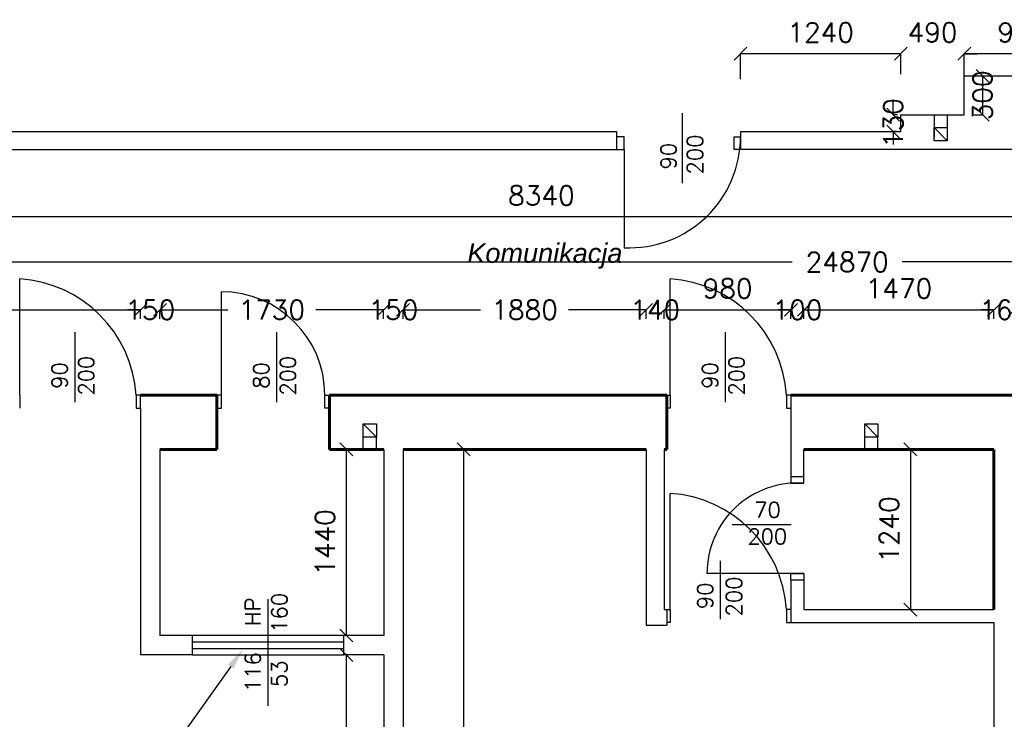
# Model space of a CAD drawing. Header units: millimetres. Extents: x -29041 to 64500, y 110629 to 283923.
# Tile 31 of 49: x 4438 to 12053, y 185844 to 191258. Entities that reach past the tile are written whole.
import ezdxf
from ezdxf import colors
from ezdxf.entities.mleader import LeaderData, LeaderLine
from ezdxf.math import Vec2, Vec3

# ---------------------------------------------------------------- set-up
doc = ezdxf.new("R2010")
doc.units = ezdxf.units.MM
for name, color, linetype in [('beton', 7, 'Continuous'), ('cienka', 1, 'Continuous'), ('sciany', 7, 'Continuous')]:
    doc.layers.add(name, color=color, linetype=linetype)
doc.layers.add('ISTN_PRZEKROJOWA', color=7, linetype='Continuous', lineweight=60)
doc.layers.add('opisy_pomieszczen', color=1, linetype='Continuous', lineweight=20)
doc.styles.add('ARIAL', font='ARIALN.TTF')
doc.styles.add('SLAWEK', font='simplex.shx', dxfattribs={"width": 0.7, "height": 1})
doc.styles.get("Standard").update_dxf_attribs({"font": 'arial.ttf'})
doc.styles.add('TXT 50', font='simplex.shx', dxfattribs={"height": 150})
doc.styles.add('txt150', font='arial.ttf', dxfattribs={"height": 150})
doc.dimstyles.new('wymiary1do50', dxfattribs={"dimtxt": 150, "dimasz": 100, "dimexe": 0.18, "dimexo": 0.066, "dimgap": 90, "dimtad": 1, "dimdec": 0, "dimzin": 0, "dimdsep": 46, "dimtxsty": 'txt150', "dimblk": 'OBLIQUE', "dimcen": 0.09, "dimclrd": 1, "dimclre": 1, "dimadec": 0, "dimazin": 0, "dimtfac": 1, "dimtdec": 0, "dimtix": 1, "dimtofl": 0, "dimtmove": 2, "dimatfit": 3, "dimfxl": 1, "dimtfillclr": 256, "dimtolj": 1, "dimtzin": 0, "dimarcsym": 0})

# ---------------------------------------------------------------- blocks, each defined once
blk = doc.blocks.new('_Oblique')
at = {"layer": 'sciany', "color": 0, "lineweight": -2}
blk.add_line((-0.5, -0.5), (0.5, 0.5), dxfattribs=at)
blk = doc.blocks.new('*D471')
at = {"layer": 'beton', "color": 1, "lineweight": -2}
for p, q in [((11742.7, 190822.4), (11742.7, 190994.7)), ((12642.7, 190994.5), (11742.7, 190994.5)), ((12642.7, 190822.4), (12642.7, 190994.7))]:
    blk.add_line(p, q, dxfattribs=at)
at = {"layer": 'Defpoints', "color": 0}
for p in [(11742.7, 190994.5), (11742.7, 190822.3), (12642.7, 190822.3)]:
    blk.add_point(p, dxfattribs=at)
at = {"layer": 'beton', "color": 1, "lineweight": -2, "xscale": 100, "yscale": 100, "zscale": 100, "rotation": 180}
blk.add_blockref('_Oblique', (11742.7, 190994.5), dxfattribs=at)
at = {"layer": 'beton', "color": 1, "lineweight": -2, "xscale": 100, "yscale": 100, "zscale": 100}
blk.add_blockref('_Oblique', (12642.7, 190994.5), dxfattribs=at)
at = {"layer": 'beton', "color": 0, "insert": (12192.7, 191159.5), "char_height": 150, "attachment_point": 5, "style": 'TXT 50'}
blk.add_mtext('\\A1;900', dxfattribs=at)
blk = doc.blocks.new('*D472')
at = {"layer": 'beton', "color": 1, "lineweight": -2}
for p, q in [((11252.7, 190994.5), (11152.7, 190994.5)), ((11252.7, 190837), (11252.7, 190994.7)), ((11742.7, 190822.4), (11742.7, 190994.7)), ((11742.7, 190994.5), (11842.7, 190994.5))]:
    blk.add_line(p, q, dxfattribs=at)
at = {"layer": 'Defpoints', "color": 0}
for p in [(11252.7, 190994.5), (11252.7, 190836.9), (11742.7, 190822.3)]:
    blk.add_point(p, dxfattribs=at)
at = {"layer": 'beton', "color": 1, "lineweight": -2, "xscale": 100, "yscale": 100, "zscale": 100}
blk.add_blockref('_Oblique', (11252.7, 190994.5), dxfattribs=at)
at = {"layer": 'beton', "color": 1, "lineweight": -2, "xscale": 100, "yscale": 100, "zscale": 100, "rotation": 180}
blk.add_blockref('_Oblique', (11742.7, 190994.5), dxfattribs=at)
at = {"layer": 'beton', "color": 0, "insert": (11497.7, 191159.5), "char_height": 150, "attachment_point": 5, "style": 'TXT 50'}
blk.add_mtext('\\A1;490', dxfattribs=at)
blk = doc.blocks.new('*D473')
at = {"layer": 'beton', "color": 1, "lineweight": -2}
for p, q in [((10012.7, 190797.8), (10012.7, 190994.7)), ((11252.7, 190994.5), (10012.7, 190994.5)), ((11252.7, 190837), (11252.7, 190994.7))]:
    blk.add_line(p, q, dxfattribs=at)
at = {"layer": 'Defpoints', "color": 0}
for p in [(10012.7, 190994.5), (11252.7, 190836.9), (10012.7, 190797.7)]:
    blk.add_point(p, dxfattribs=at)
at = {"layer": 'beton', "color": 1, "lineweight": -2, "xscale": 100, "yscale": 100, "zscale": 100, "rotation": 180}
blk.add_blockref('_Oblique', (10012.7, 190994.5), dxfattribs=at)
at = {"layer": 'beton', "color": 1, "lineweight": -2, "xscale": 100, "yscale": 100, "zscale": 100}
blk.add_blockref('_Oblique', (11252.7, 190994.5), dxfattribs=at)
at = {"layer": 'beton', "color": 0, "insert": (10632.7, 191159.5), "char_height": 150, "attachment_point": 5, "style": 'TXT 50'}
blk.add_mtext('\\A1;1240', dxfattribs=at)
blk = doc.blocks.new('*D474')
at = {"layer": 'beton', "color": 1, "lineweight": -2}
for p, q in [((11818.7, 190822.3), (11884.7, 190822.3)), ((11884.5, 190822.3), (11884.5, 190522.3)), ((11818.7, 190522.3), (11884.7, 190522.3))]:
    blk.add_line(p, q, dxfattribs=at)
at = {"layer": 'Defpoints', "color": 0}
for p in [(11818.6, 190822.3), (11818.6, 190522.3), (11884.5, 190522.3)]:
    blk.add_point(p, dxfattribs=at)
at = {"layer": 'beton', "color": 1, "lineweight": -2, "xscale": 100, "yscale": 100, "zscale": 100}
for p, rotation in [((11884.5, 190822.3), 90), ((11884.5, 190522.3), 270)]:
    blk.add_blockref('_Oblique', p, dxfattribs=dict(at, rotation=rotation))
at = {"layer": 'beton', "color": 0, "insert": (11884.5, 190672.3), "char_height": 150, "attachment_point": 5, "rotation": 90, "style": 'TXT 50'}
blk.add_mtext('\\A1;300', dxfattribs=at)
blk = doc.blocks.new('*D475')
at = {"layer": 'beton', "color": 1, "lineweight": -2}
for p, q in [((11193.3, 190522.3), (11193.3, 190622.3)), ((11225.9, 190522.3), (11193.1, 190522.3)), ((11218.2, 190392.3), (11193.1, 190392.3)), ((11193.3, 190392.3), (11193.3, 190292.3))]:
    blk.add_line(p, q, dxfattribs=at)
at = {"layer": 'Defpoints', "color": 0}
for p in [(11226, 190522.3), (11193.3, 190392.3), (11218.3, 190392.3)]:
    blk.add_point(p, dxfattribs=at)
at = {"layer": 'beton', "color": 1, "lineweight": -2, "xscale": 100, "yscale": 100, "zscale": 100}
for p, rotation in [((11193.3, 190522.3), 270), ((11193.3, 190392.3), 90)]:
    blk.add_blockref('_Oblique', p, dxfattribs=dict(at, rotation=rotation))
at = {"layer": 'beton', "color": 0, "insert": (11193.3, 190457.3), "char_height": 150, "attachment_point": 5, "rotation": 90, "style": 'TXT 50'}
blk.add_mtext('\\A1;130', dxfattribs=at)
blk = doc.blocks.new('*D306')
at = {"layer": 'beton', "color": 1, "lineweight": -2}
for p, q in [((6963.9, 187932.3), (6964, 187932.3)), ((6963.9, 187932.3), (6963.9, 186492.3)), ((6963.9, 186492.3), (6964, 186492.3))]:
    blk.add_line(p, q, dxfattribs=at)
at = {"layer": 'Defpoints', "color": 0}
for p in [(6963.9, 187932.3), (6963.9, 186492.3), (6963.9, 186492.3)]:
    blk.add_point(p, dxfattribs=at)
at = {"layer": 'beton', "color": 1, "lineweight": -2, "xscale": 100, "yscale": 100, "zscale": 100}
for p, rotation in [((6963.9, 187932.3), 90), ((6963.9, 186492.3), 270)]:
    blk.add_blockref('_Oblique', p, dxfattribs=dict(at, rotation=rotation))
at = {"layer": 'beton', "color": 0, "insert": (6798.9, 187212.3), "char_height": 150, "attachment_point": 5, "rotation": 90, "style": 'TXT 50'}
blk.add_mtext('\\A1;1440', dxfattribs=at)
blk = doc.blocks.new('*D307')
at = {"layer": 'beton', "color": 1, "lineweight": -2}
for p, q in [((6963.9, 186342.3), (6964, 186342.3)), ((6963.9, 186342.3), (6963.9, 182702.3)), ((6963.9, 182702.3), (6964, 182702.3))]:
    blk.add_line(p, q, dxfattribs=at)
at = {"layer": 'Defpoints', "color": 0}
for p in [(6963.9, 186342.3), (6963.9, 182702.3), (6963.9, 182702.3)]:
    blk.add_point(p, dxfattribs=at)
at = {"layer": 'beton', "color": 1, "lineweight": -2, "xscale": 100, "yscale": 100, "zscale": 100}
for p, rotation in [((6963.9, 186342.3), 90), ((6963.9, 182702.3), 270)]:
    blk.add_blockref('_Oblique', p, dxfattribs=dict(at, rotation=rotation))
at = {"layer": 'beton', "color": 0, "insert": (6798.9, 184522.3), "char_height": 150, "attachment_point": 5, "rotation": 90, "style": 'TXT 50'}
blk.add_mtext('\\A1;3640', dxfattribs=at)
blk = doc.blocks.new('*D308')
at = {"layer": 'beton', "color": 1, "lineweight": -2}
for p, q in [((8005, 187932.3), (7871.4, 187932.3)), ((7871.5, 182702.3), (7871.5, 187932.3)), ((8005, 182702.3), (7871.4, 182702.3))]:
    blk.add_line(p, q, dxfattribs=at)
at = {"layer": 'Defpoints', "color": 0}
for p in [(7871.5, 187932.3), (8005, 187932.3), (8005, 182702.3)]:
    blk.add_point(p, dxfattribs=at)
at = {"layer": 'beton', "color": 1, "lineweight": -2, "xscale": 100, "yscale": 100, "zscale": 100}
for p, rotation in [((7871.5, 187932.3), 90), ((7871.5, 182702.3), 270)]:
    blk.add_blockref('_Oblique', p, dxfattribs=dict(at, rotation=rotation))
at = {"layer": 'beton', "color": 0, "insert": (7706.5, 185317.3), "char_height": 150, "attachment_point": 5, "rotation": 90, "style": 'TXT 50'}
blk.add_mtext('\\A1;5230', dxfattribs=at)
blk = doc.blocks.new('*D309')
at = {"layer": 'beton', "color": 1, "lineweight": -2}
for p, q in [((11326.9, 187932.3), (11326.9, 186692.3)), ((11327, 187932.3), (11327.1, 187932.3)), ((11237.8, 186692.3), (11327.1, 186692.3))]:
    blk.add_line(p, q, dxfattribs=at)
at = {"layer": 'Defpoints', "color": 0}
for p in [(11326.9, 187932.3), (11237.7, 186692.3), (11326.9, 186692.3)]:
    blk.add_point(p, dxfattribs=at)
at = {"layer": 'beton', "color": 1, "lineweight": -2, "xscale": 100, "yscale": 100, "zscale": 100}
for p, rotation in [((11326.9, 187932.3), 90), ((11326.9, 186692.3), 270)]:
    blk.add_blockref('_Oblique', p, dxfattribs=dict(at, rotation=rotation))
at = {"layer": 'beton', "color": 0, "insert": (11161.9, 187312.3), "char_height": 150, "attachment_point": 5, "rotation": 90, "style": 'TXT 50'}
blk.add_mtext('\\A1;1240', dxfattribs=at)
blk = doc.blocks.new('*D318')
at = {"layer": 'beton', "color": 1, "lineweight": -2}
for p, q in [((-1597.3, 189217.4), (-1597.3, 189383)), ((-1597.3, 189382.8), (10412, 189382.8)), ((23272.7, 189382.8), (11263.4, 189382.8)), ((23272.7, 188942.9), (23272.7, 189383))]:
    blk.add_line(p, q, dxfattribs=at)
at = {"layer": 'Defpoints', "color": 0}
for p in [(23272.7, 189382.8), (-1597.3, 189217.3), (23272.7, 188942.8)]:
    blk.add_point(p, dxfattribs=at)
at = {"layer": 'beton', "color": 1, "lineweight": -2, "xscale": 100, "yscale": 100, "zscale": 100, "rotation": 180}
blk.add_blockref('_Oblique', (-1597.3, 189382.8), dxfattribs=at)
at = {"layer": 'beton', "color": 1, "lineweight": -2, "xscale": 100, "yscale": 100, "zscale": 100}
blk.add_blockref('_Oblique', (23272.7, 189382.8), dxfattribs=at)
at = {"layer": 'beton', "color": 0, "insert": (10837.7, 189382.8), "char_height": 150, "attachment_point": 5, "style": 'TXT 50'}
blk.add_mtext('\\A1;24870', dxfattribs=at)
blk = doc.blocks.new('*D321')
at = {"layer": 'beton', "color": 1, "lineweight": -2}
for p, q in [((4302.7, 189792.1), (4302.7, 189732)), ((12642.7, 189792.1), (12642.7, 189732)), ((12642.7, 189732.2), (4302.7, 189732.2))]:
    blk.add_line(p, q, dxfattribs=at)
at = {"layer": 'Defpoints', "color": 0}
for p in [(4302.7, 189792.2), (12642.7, 189792.2), (4302.7, 189732.2)]:
    blk.add_point(p, dxfattribs=at)
at = {"layer": 'beton', "color": 1, "lineweight": -2, "xscale": 100, "yscale": 100, "zscale": 100, "rotation": 180}
blk.add_blockref('_Oblique', (4302.7, 189732.2), dxfattribs=at)
at = {"layer": 'beton', "color": 1, "lineweight": -2, "xscale": 100, "yscale": 100, "zscale": 100}
blk.add_blockref('_Oblique', (12642.7, 189732.2), dxfattribs=at)
at = {"layer": 'beton', "color": 0, "insert": (8472.7, 189897.2), "char_height": 150, "attachment_point": 5, "style": 'TXT 50'}
blk.add_mtext('\\A1;8340', dxfattribs=at)
blk = doc.blocks.new('*D328')
at = {"layer": 'beton', "color": 1, "lineweight": -2}
for p, q in [((-1597.3, 188942.9), (-1597.3, 189013)), ((-1597.3, 189012.8), (5372.7, 189012.8)), ((5372.7, 188942.9), (5372.7, 189013))]:
    blk.add_line(p, q, dxfattribs=at)
at = {"layer": 'Defpoints', "color": 0}
for p in [(5372.7, 189012.8), (-1597.3, 188942.8), (5372.7, 188942.8)]:
    blk.add_point(p, dxfattribs=at)
at = {"layer": 'beton', "color": 1, "lineweight": -2, "xscale": 100, "yscale": 100, "zscale": 100, "rotation": 180}
blk.add_blockref('_Oblique', (-1597.3, 189012.8), dxfattribs=at)
at = {"layer": 'beton', "color": 1, "lineweight": -2, "xscale": 100, "yscale": 100, "zscale": 100}
blk.add_blockref('_Oblique', (5372.7, 189012.8), dxfattribs=at)
at = {"layer": 'beton', "color": 0, "insert": (1887.7, 189177.8), "char_height": 150, "attachment_point": 5, "style": 'TXT 50'}
blk.add_mtext('\\A1;6970', dxfattribs=at)
blk = doc.blocks.new('*D329')
at = {"layer": 'beton', "color": 1, "lineweight": -2}
for p, q in [((5372.7, 189012.8), (5272.7, 189012.8)), ((5372.7, 188942.9), (5372.7, 189013)), ((5522.7, 188942.9), (5522.7, 189013)), ((5522.7, 189012.8), (5622.7, 189012.8))]:
    blk.add_line(p, q, dxfattribs=at)
at = {"layer": 'Defpoints', "color": 0}
for p in [(5372.7, 189012.8), (5372.7, 188942.8), (5522.7, 188942.8)]:
    blk.add_point(p, dxfattribs=at)
at = {"layer": 'beton', "color": 1, "lineweight": -2, "xscale": 100, "yscale": 100, "zscale": 100}
blk.add_blockref('_Oblique', (5372.7, 189012.8), dxfattribs=at)
at = {"layer": 'beton', "color": 1, "lineweight": -2, "xscale": 100, "yscale": 100, "zscale": 100, "rotation": 180}
blk.add_blockref('_Oblique', (5522.7, 189012.8), dxfattribs=at)
at = {"layer": 'beton', "color": 0, "insert": (5447.7, 189012.8), "char_height": 150, "attachment_point": 5, "style": 'TXT 50'}
blk.add_mtext('\\A1;150', dxfattribs=at)
blk = doc.blocks.new('*D330')
at = {"layer": 'beton', "color": 1, "lineweight": -2}
for p, q in [((5522.7, 188942.9), (5522.7, 189013)), ((5522.7, 189012.8), (6047.7, 189012.8)), ((7252.7, 189012.8), (6727.7, 189012.8)), ((7252.7, 188942.9), (7252.7, 189013))]:
    blk.add_line(p, q, dxfattribs=at)
at = {"layer": 'Defpoints', "color": 0}
for p in [(7252.7, 189012.8), (5522.7, 188942.8), (7252.7, 188942.8)]:
    blk.add_point(p, dxfattribs=at)
at = {"layer": 'beton', "color": 1, "lineweight": -2, "xscale": 100, "yscale": 100, "zscale": 100, "rotation": 180}
blk.add_blockref('_Oblique', (5522.7, 189012.8), dxfattribs=at)
at = {"layer": 'beton', "color": 1, "lineweight": -2, "xscale": 100, "yscale": 100, "zscale": 100}
blk.add_blockref('_Oblique', (7252.7, 189012.8), dxfattribs=at)
at = {"layer": 'beton', "color": 0, "insert": (6387.7, 189012.8), "char_height": 150, "attachment_point": 5, "style": 'TXT 50'}
blk.add_mtext('\\A1;1730', dxfattribs=at)
blk = doc.blocks.new('*D331')
at = {"layer": 'beton', "color": 1, "lineweight": -2}
for p, q in [((7252.7, 189012.8), (7152.7, 189012.8)), ((7252.7, 188942.9), (7252.7, 189013)), ((7402.7, 188942.9), (7402.7, 189013)), ((7402.7, 189012.8), (7502.7, 189012.8))]:
    blk.add_line(p, q, dxfattribs=at)
at = {"layer": 'Defpoints', "color": 0}
for p in [(7402.7, 189012.8), (7252.7, 188942.8), (7402.7, 188942.8)]:
    blk.add_point(p, dxfattribs=at)
at = {"layer": 'beton', "color": 1, "lineweight": -2, "xscale": 100, "yscale": 100, "zscale": 100}
blk.add_blockref('_Oblique', (7252.7, 189012.8), dxfattribs=at)
at = {"layer": 'beton', "color": 1, "lineweight": -2, "xscale": 100, "yscale": 100, "zscale": 100, "rotation": 180}
blk.add_blockref('_Oblique', (7402.7, 189012.8), dxfattribs=at)
at = {"layer": 'beton', "color": 0, "insert": (7327.7, 189012.8), "char_height": 150, "attachment_point": 5, "style": 'TXT 50'}
blk.add_mtext('\\A1;150', dxfattribs=at)
blk = doc.blocks.new('*D332')
at = {"layer": 'beton', "color": 1, "lineweight": -2}
for p, q in [((7402.7, 188942.9), (7402.7, 189013)), ((7402.7, 189012.8), (8002.7, 189012.8)), ((9282.7, 189012.8), (8682.7, 189012.8)), ((9282.7, 188942.9), (9282.7, 189013))]:
    blk.add_line(p, q, dxfattribs=at)
at = {"layer": 'Defpoints', "color": 0}
for p in [(9282.7, 189012.8), (7402.7, 188942.8), (9282.7, 188942.8)]:
    blk.add_point(p, dxfattribs=at)
at = {"layer": 'beton', "color": 1, "lineweight": -2, "xscale": 100, "yscale": 100, "zscale": 100, "rotation": 180}
blk.add_blockref('_Oblique', (7402.7, 189012.8), dxfattribs=at)
at = {"layer": 'beton', "color": 1, "lineweight": -2, "xscale": 100, "yscale": 100, "zscale": 100}
blk.add_blockref('_Oblique', (9282.7, 189012.8), dxfattribs=at)
at = {"layer": 'beton', "color": 0, "insert": (8342.7, 189012.8), "char_height": 150, "attachment_point": 5, "style": 'TXT 50'}
blk.add_mtext('\\A1;1880', dxfattribs=at)
blk = doc.blocks.new('*D333')
at = {"layer": 'beton', "color": 1, "lineweight": -2}
for p, q in [((9282.7, 189012.8), (9182.7, 189012.8)), ((9282.7, 188942.9), (9282.7, 189013)), ((9422.7, 188942.9), (9422.7, 189013)), ((9422.7, 189012.8), (9522.7, 189012.8))]:
    blk.add_line(p, q, dxfattribs=at)
at = {"layer": 'Defpoints', "color": 0}
for p in [(9422.7, 189012.8), (9282.7, 188942.8), (9422.7, 188942.8)]:
    blk.add_point(p, dxfattribs=at)
at = {"layer": 'beton', "color": 1, "lineweight": -2, "xscale": 100, "yscale": 100, "zscale": 100}
blk.add_blockref('_Oblique', (9282.7, 189012.8), dxfattribs=at)
at = {"layer": 'beton', "color": 1, "lineweight": -2, "xscale": 100, "yscale": 100, "zscale": 100, "rotation": 180}
blk.add_blockref('_Oblique', (9422.7, 189012.8), dxfattribs=at)
at = {"layer": 'beton', "color": 0, "insert": (9352.7, 189012.8), "char_height": 150, "attachment_point": 5, "style": 'TXT 50'}
blk.add_mtext('\\A1;140', dxfattribs=at)
blk = doc.blocks.new('*D334')
at = {"layer": 'beton', "color": 1, "lineweight": -2}
for p, q in [((9422.7, 188942.9), (9422.7, 189013)), ((9422.7, 189012.8), (10402.7, 189012.8)), ((10402.7, 188942.9), (10402.7, 189013))]:
    blk.add_line(p, q, dxfattribs=at)
at = {"layer": 'Defpoints', "color": 0}
for p in [(10402.7, 189012.8), (9422.7, 188942.8), (10402.7, 188942.8)]:
    blk.add_point(p, dxfattribs=at)
at = {"layer": 'beton', "color": 1, "lineweight": -2, "xscale": 100, "yscale": 100, "zscale": 100, "rotation": 180}
blk.add_blockref('_Oblique', (9422.7, 189012.8), dxfattribs=at)
at = {"layer": 'beton', "color": 1, "lineweight": -2, "xscale": 100, "yscale": 100, "zscale": 100}
blk.add_blockref('_Oblique', (10402.7, 189012.8), dxfattribs=at)
at = {"layer": 'beton', "color": 0, "insert": (9912.7, 189177.8), "char_height": 150, "attachment_point": 5, "style": 'TXT 50'}
blk.add_mtext('\\A1;980', dxfattribs=at)
blk = doc.blocks.new('*D335')
at = {"layer": 'beton', "color": 1, "lineweight": -2}
for p, q in [((10402.7, 189012.8), (10302.7, 189012.8)), ((10402.7, 188942.9), (10402.7, 189013)), ((10502.7, 188942.9), (10502.7, 189013)), ((10502.7, 189012.8), (10602.7, 189012.8))]:
    blk.add_line(p, q, dxfattribs=at)
at = {"layer": 'Defpoints', "color": 0}
for p in [(10502.7, 189012.8), (10402.7, 188942.8), (10502.7, 188942.8)]:
    blk.add_point(p, dxfattribs=at)
at = {"layer": 'beton', "color": 1, "lineweight": -2, "xscale": 100, "yscale": 100, "zscale": 100}
blk.add_blockref('_Oblique', (10402.7, 189012.8), dxfattribs=at)
at = {"layer": 'beton', "color": 1, "lineweight": -2, "xscale": 100, "yscale": 100, "zscale": 100, "rotation": 180}
blk.add_blockref('_Oblique', (10502.7, 189012.8), dxfattribs=at)
at = {"layer": 'beton', "color": 0, "insert": (10452.7, 189012.8), "char_height": 150, "attachment_point": 5, "style": 'TXT 50'}
blk.add_mtext('\\A1;100', dxfattribs=at)
blk = doc.blocks.new('*D336')
at = {"layer": 'beton', "color": 1, "lineweight": -2}
for p, q in [((10502.7, 188942.9), (10502.7, 189013)), ((10502.7, 189012.8), (11972.7, 189012.8)), ((11972.7, 188942.9), (11972.7, 189013))]:
    blk.add_line(p, q, dxfattribs=at)
at = {"layer": 'Defpoints', "color": 0}
for p in [(11972.7, 189012.8), (10502.7, 188942.8), (11972.7, 188942.8)]:
    blk.add_point(p, dxfattribs=at)
at = {"layer": 'beton', "color": 1, "lineweight": -2, "xscale": 100, "yscale": 100, "zscale": 100, "rotation": 180}
blk.add_blockref('_Oblique', (10502.7, 189012.8), dxfattribs=at)
at = {"layer": 'beton', "color": 1, "lineweight": -2, "xscale": 100, "yscale": 100, "zscale": 100}
blk.add_blockref('_Oblique', (11972.7, 189012.8), dxfattribs=at)
at = {"layer": 'beton', "color": 0, "insert": (11237.7, 189177.8), "char_height": 150, "attachment_point": 5, "style": 'TXT 50'}
blk.add_mtext('\\A1;1470', dxfattribs=at)
blk = doc.blocks.new('*D337')
at = {"layer": 'beton', "color": 1, "lineweight": -2}
for p, q in [((11972.7, 189012.8), (11872.7, 189012.8)), ((11972.7, 188942.9), (11972.7, 189013)), ((12132.7, 188942.9), (12132.7, 189013)), ((12132.7, 189012.8), (12232.7, 189012.8))]:
    blk.add_line(p, q, dxfattribs=at)
at = {"layer": 'Defpoints', "color": 0}
for p in [(12132.7, 189012.8), (11972.7, 188942.8), (12132.7, 188942.8)]:
    blk.add_point(p, dxfattribs=at)
at = {"layer": 'beton', "color": 1, "lineweight": -2, "xscale": 100, "yscale": 100, "zscale": 100}
blk.add_blockref('_Oblique', (11972.7, 189012.8), dxfattribs=at)
at = {"layer": 'beton', "color": 1, "lineweight": -2, "xscale": 100, "yscale": 100, "zscale": 100, "rotation": 180}
blk.add_blockref('_Oblique', (12132.7, 189012.8), dxfattribs=at)
at = {"layer": 'beton', "color": 0, "insert": (12052.7, 189012.8), "char_height": 150, "attachment_point": 5, "style": 'TXT 50'}
blk.add_mtext('\\A1;160', dxfattribs=at)

msp = doc.modelspace()

# ---------------------------------------------------------------- linework, layer by layer
at = {"layer": 'cienka'}
for p, q in [((11742.73327, 190522.34917), (11742.73327, 190822.34917)), ((11742.73327, 190822.34917), (12642.73327, 190822.34917)), ((9562.73327, 189991.55008), (9562.73327, 190535.46725)), ((11252.73327, 190392.34917), (11252.73327, 190522.34917)), ((11252.73327, 190522.34917), (11742.73327, 190522.34917)), ((4302.73327, 190392.34917), (9052.73327, 190392.34917)), ((9052.73327, 190392.34917), (9052.73327, 190252.34917)), ((10012.73327, 190392.34917), (10012.73327, 190252.34917)), ((10012.73327, 190392.34917), (11252.73327, 190392.34917)), ((11610.57171, 190321.09917), (11509.32171, 190422.34917)), ((9112.73327, 190352.34917), (9052.73327, 190352.34917)), ((9112.73327, 190252.34917), (9112.73327, 190352.34917)), ((9962.73327, 190252.34917), (9962.73327, 190352.34917)), ((9962.73327, 190352.34917), (10012.73327, 190352.34917)), ((3642.73327, 190252.34917), (9052.73327, 190252.34917)), ((9052.73327, 190252.34917), (9112.73327, 190252.34917)), ((10012.73327, 190252.34917), (9962.73327, 190252.34917)), ((15702.73327, 190252.34917), (10012.73327, 190252.34917)), ((4863.4934, 188840.72328), (4863.4934, 188296.80611)), ((6422.73327, 188840.72328), (6422.73327, 188296.80611)), ((9893.4934, 188840.72328), (9893.4934, 188296.80611)), ((4437.73327, 188352.34917), (4437.73327, 188252.34917)), ((5372.73327, 188352.34917), (5337.73327, 188352.34917)), ((5337.73327, 188352.34917), (5337.73327, 188252.34917)), ((5372.73327, 188252.34917), (5372.73327, 188352.34917)), ((5997.73327, 188352.34917), (5962.73327, 188352.34917)), ((5997.73327, 188252.34917), (5997.73327, 188352.34917)), ((6797.73327, 188252.34917), (6797.73327, 188352.34917)), ((6797.73327, 188352.34917), (6832.73327, 188352.34917)), ((9442.73327, 188352.34917), (9467.73327, 188352.34917)), ((9467.73327, 188352.34917), (9467.73327, 188252.34917)), ((10402.73327, 188352.34917), (10367.73327, 188352.34917)), ((10367.73327, 188352.34917), (10367.73327, 188252.34917)), ((10402.73327, 188352.34917), (10402.73327, 187722.34917)), ((5337.73327, 188252.34917), (5372.73327, 188252.34917)), ((5372.73327, 188252.34917), (5372.73327, 186342.34917)), ((5962.73327, 188252.34917), (5997.73327, 188252.34917)), ((6832.73327, 188252.34917), (6797.73327, 188252.34917)), ((9467.73327, 188252.34917), (9442.73327, 188252.34917)), ((10367.73327, 188252.34917), (10402.73327, 188252.34917)), ((7094.97178, 188129.17829), (7196.22178, 188027.92829)), ((10973.86494, 188129.17829), (11075.11494, 188027.92829)), ((5522.73327, 187932.34917), (5522.73327, 186492.34917)), ((7252.73327, 187932.34917), (7252.73327, 186492.34917)), ((7402.73327, 187932.34917), (7402.73327, 182702.34917)), ((9282.73327, 187932.34917), (9282.73327, 186572.34917)), ((9422.73327, 187932.34917), (9422.73327, 186692.34917)), ((10502.73327, 187722.34917), (10502.73327, 187932.34917)), ((10402.73327, 187722.34917), (10502.73327, 187722.34917)), ((10402.73327, 187722.34917), (10402.73327, 187672.34917)), ((10502.73327, 187672.34917), (10502.73327, 187722.34917)), ((10402.73327, 187672.34917), (10502.73327, 187672.34917)), ((10405.58755, 187347.60717), (9948.30556, 187347.60717)), ((9854.04953, 187070.53869), (9854.04953, 186619.6948)), ((10502.73327, 186972.34917), (9752.73327, 186972.34917)), ((10402.73327, 186922.34917), (10402.73327, 186972.34917)), ((10402.73327, 186972.34917), (10502.73327, 186972.34917)), ((10502.73327, 186972.34917), (10502.73327, 186922.34917)), ((10402.73327, 186922.34917), (10502.73327, 186922.34917)), ((10402.73327, 186922.34917), (10402.73327, 186692.34917)), ((10502.73327, 186922.34917), (10502.73327, 186692.34917)), ((6357.73327, 186774.52169), (6357.73327, 185948.43201)), ((9422.73327, 186692.34917), (9442.73327, 186692.34917)), ((9442.73327, 186692.34917), (9442.73327, 186572.34917)), ((9442.73327, 186692.34917), (9467.73327, 186692.34917)), ((9467.73327, 186692.34917), (9467.73327, 186592.34917)), ((10402.73327, 186692.34917), (10367.73327, 186692.34917)), ((10367.73327, 186692.34917), (10367.73327, 186592.34917)), ((10402.73327, 186692.34917), (10402.73327, 186592.34917)), ((10502.73327, 186692.34917), (11972.73327, 186692.34917)), ((9282.73327, 186572.34917), (9442.73327, 186572.34917)), ((9467.73327, 186592.34917), (9442.73327, 186592.34917)), ((10367.73327, 186592.34917), (10502.73327, 186592.34917)), ((10367.73327, 186592.34917), (11972.73327, 186592.34917)), ((11972.73327, 186592.34917), (11972.73327, 182702.34917)), ((5772.73327, 186492.34917), (5522.73327, 186492.34917)), ((5772.73327, 186492.34917), (5772.73327, 186342.34917)), ((6942.73327, 186492.34917), (5772.73327, 186492.34917)), ((6942.73327, 186492.34917), (5772.73327, 186492.34917)), ((6942.73327, 186492.34917), (6942.73327, 186342.34917)), ((7252.73327, 186492.34917), (6942.73327, 186492.34917)), ((5772.73327, 186442.34917), (6942.73327, 186442.34917)), ((5772.73327, 186342.34917), (5372.73327, 186342.34917)), ((5772.73327, 186392.34917), (6942.73327, 186392.34917)), ((5772.73327, 186342.34917), (6942.73327, 186342.34917)), ((7252.73327, 186342.34917), (6942.73327, 186342.34917)), ((7252.73327, 186342.34917), (7252.73327, 182702.34917))]:
    msp.add_line(p, q, dxfattribs=at)
for points in [[(11509.32171, 190522.34917), (11509.32171, 190422.34917)], [(11610.57171, 190522.34917), (11610.57171, 190422.34917)], [(11509.32171, 190422.34917), (11509.32171, 190348.90569)], [(11509.32171, 190422.34917), (11610.57171, 190321.09917)], [(11509.32171, 190422.34917), (11610.57171, 190321.09917)], [(11610.57171, 190422.34917), (11610.57171, 190348.90569)], [(9112.73327, 190252.34917), (9112.73327, 189493.27991)], [(4437.73327, 188352.34917), (4437.73327, 189252.34917)], [(9467.73327, 188352.34917), (9467.73327, 189252.34917)], [(5997.73327, 188252.34917), (5997.73327, 189152.34917)], [(7196.22178, 188027.92829), (7094.97178, 188129.17829)], [(7196.22178, 188027.92829), (7094.97178, 188129.17829)], [(11075.11494, 188027.92829), (10973.86494, 188129.17829)], [(11075.11494, 188027.92829), (10973.86494, 188129.17829)], [(7094.97178, 187932.34917), (7094.97178, 188027.92829)], [(7196.22178, 187932.34917), (7196.22178, 188027.92829)], [(10973.86494, 187932.34917), (10973.86494, 188027.92829)], [(11075.11494, 187932.34917), (11075.11494, 188027.92829)], [(9467.73327, 186692.34917), (9467.73327, 187592.34917)]]:
    msp.add_lwpolyline(points, dxfattribs=at)
for points in [[(11509.32171, 190422.34917), (11610.57171, 190422.34917), (11610.57171, 190321.09917), (11509.32171, 190321.09917)], [(7196.22178, 188027.92829), (7094.97178, 188027.92829), (7094.97178, 188129.17829), (7196.22178, 188129.17829)], [(11075.11494, 188027.92829), (10973.86494, 188027.92829), (10973.86494, 188129.17829), (11075.11494, 188129.17829)]]:
    msp.add_lwpolyline(points, close=True, dxfattribs=at)
for centre, radius, start, end in [((9152.73327, 190352.34917), 860, 267.334118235, 0), ((4377.69734, 188292.31325), 961.91127, 3.578336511, 86.421663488), ((9407.69734, 188292.31325), 961.91127, 3.578336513, 86.421663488), ((5997.73327, 188352.34917), 800, 0, 90), ((10452.73327, 186972.34917), 700, 85.903956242, 180), ((9407.69734, 186632.31325), 961.91127, 3.578336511, 86.421663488)]:
    msp.add_arc(centre, radius, start, end, dxfattribs=at)
at = {"layer": 'ISTN_PRZEKROJOWA'}
for p, q in [((5372.73327, 188352.34917), (5962.73327, 188352.34917)), ((5962.73327, 187932.34917), (5962.73327, 188352.34917)), ((6832.73327, 188352.34917), (9442.73327, 188352.34917)), ((6832.73327, 187932.34917), (6832.73327, 188352.34917)), ((9442.73327, 187932.34917), (9442.73327, 188352.34917)), ((12162.73327, 188352.34917), (10402.73327, 188352.34917)), ((5522.73327, 187932.34917), (5962.73327, 187932.34917)), ((6832.73327, 187932.34917), (7252.73327, 187932.34917)), ((9282.73327, 187932.34917), (7402.73327, 187932.34917)), ((9442.73327, 187932.34917), (9422.73327, 187932.34917)), ((10502.73327, 187932.34917), (11972.73327, 187932.34917)), ((11972.73327, 186692.34917), (11972.73327, 187932.34917))]:
    msp.add_line(p, q, dxfattribs=at)

# ---------------------------------------------------------------- texts
at = {"layer": 'cienka', "style": 'SLAWEK'}
for s, p in [('200', (9720.6037, 190060.3548)), ('90', (9515.67247, 190098.07755)), ('90', (4806.72211, 188402.02113)), ('200', (5012.07619, 188348.76441)), ('80', (6365.96197, 188402.02113)), ('200', (6571.31605, 188348.76441)), ('90', (9836.72211, 188402.02113)), ('200', (10042.07619, 188348.76441)), ('200', (10022.27597, 186639.45386)), ('90', (9798.66051, 186696.91272)), ('HP', (6300.96197, 186564.13622)), ('160', (6506.31605, 186513.93047)), ('116', (6300.96197, 186053.64703)), ('53', (6506.31605, 186092.9918))]:
    msp.add_text(s, height=120, rotation=90, dxfattribs=at).set_placement(p)
for s, p in [('70', (10118.97145, 187404.37847)), ('200', (10065.71473, 187199.02439))]:
    msp.add_text(s, height=120, dxfattribs=at).set_placement(p)
at = {"layer": 'opisy_pomieszczen', "lineweight": 18, "insert": (7891.28746, 189526.30696), "char_height": 150, "width": 1216.6065571, "attachment_point": 1}
msp.add_mtext('\\pxqc;{\\fArial|b0|i1|c238|p34;\\C0;Komunikacja\\P\\pxqc;}', dxfattribs=at)

# ---------------------------------------------------------------- dimensions: what is measured, and where the dimension line sits
at = {"layer": 'beton'}
for base, p1, p2, picture, middle in [((10012.73327, 190994.51764), (11252.73327, 190836.92843), (10012.73327, 190797.68487), '*D473', (10632.73327, 191159.51764)), ((11252.73327, 190994.51764), (11742.73327, 190822.34917), (11252.73327, 190836.92843), '*D472', (11497.73327, 191159.51764)), ((11742.73327, 190994.51764), (12642.73327, 190822.34917), (11742.73327, 190822.34917), '*D471', (12192.73327, 191159.51764)), ((4302.73327, 189732.15867), (12642.73327, 189792.15867), (4302.73327, 189792.15867), '*D321', (8472.73327, 189897.15867)), ((5372.73327, 189012.83263), (-1597.26673, 188942.83263), (5372.73327, 188942.83263), '*D328', (1887.73327, 189177.83263)), ((10402.73327, 189012.83263), (9422.73327, 188942.83263), (10402.73327, 188942.83263), '*D334', (9912.73327, 189177.83263)), ((11972.73327, 189012.83263), (10502.73327, 188942.83263), (11972.73327, 188942.83263), '*D336', (11237.73327, 189177.83263))]:
    dim = msp.add_linear_dim(base=base, p1=p1, p2=p2, dimstyle='wymiary1do50', override={"dimtxsty": 'TXT 50'}, dxfattribs=at)
    dim.commit()
    dim.dimension.update_dxf_attribs({"geometry": picture, "text_midpoint": middle})
for base, p1, p2, picture, middle in [((11884.52311, 190522.34917), (11818.62819, 190822.34917), (11818.62819, 190522.34917), '*D474', (11884.52311, 190672.34917)), ((11193.25625, 190392.34917), (11225.99274, 190522.34917), (11218.29056, 190392.34917), '*D475', (11193.25625, 190457.34917))]:
    dim = msp.add_linear_dim(base=base, p1=p1, p2=p2, angle=90, dimstyle='wymiary1do50', override={"dimtxsty": 'TXT 50'}, dxfattribs=at)
    dim.commit()
    dim.dimension.update_dxf_attribs({"geometry": picture, "text_midpoint": middle, "dimtype": 160})
for base, p1, p2, picture, middle in [((23272.73327, 189382.83263), (-1597.26673, 189217.34917), (23272.73327, 188942.83263), '*D318', (10837.73327, 189382.83263)), ((5372.73327, 189012.83263), (5522.73327, 188942.83263), (5372.73327, 188942.83263), '*D329', (5447.73327, 189012.83263)), ((7252.73327, 189012.83263), (5522.73327, 188942.83263), (7252.73327, 188942.83263), '*D330', (6387.73327, 189012.83263)), ((7402.73327, 189012.83263), (7252.73327, 188942.83263), (7402.73327, 188942.83263), '*D331', (7327.73327, 189012.83263)), ((9282.73327, 189012.83263), (7402.73327, 188942.83263), (9282.73327, 188942.83263), '*D332', (8342.73327, 189012.83263)), ((9422.73327, 189012.83263), (9282.73327, 188942.83263), (9422.73327, 188942.83263), '*D333', (9352.73327, 189012.83263)), ((10502.73327, 189012.83263), (10402.73327, 188942.83263), (10502.73327, 188942.83263), '*D335', (10452.73327, 189012.83263)), ((12132.73327, 189012.83263), (11972.73327, 188942.83263), (12132.73327, 188942.83263), '*D337', (12052.73327, 189012.83263))]:
    dim = msp.add_linear_dim(base=base, p1=p1, p2=p2, dimstyle='wymiary1do50', override={"dimtxsty": 'TXT 50'}, dxfattribs=at)
    dim.commit()
    dim.dimension.update_dxf_attribs({"geometry": picture, "text_midpoint": middle, "dimtype": 160})
for base, p1, p2, picture, middle in [((6963.869, 186492.34917), (6963.869, 187932.34917), (6963.869, 186492.34917), '*D306', (6798.869, 187212.34917)), ((7871.53539, 187932.34917), (8005.02183, 182702.34917), (8005.02183, 187932.34917), '*D308', (7706.53539, 185317.34917)), ((11326.92757, 186692.34917), (11326.92757, 187932.34917), (11237.73327, 186692.34917), '*D309', (11161.92757, 187312.34917)), ((6963.869, 182702.34917), (6963.869, 186342.34917), (6963.869, 182702.34917), '*D307', (6798.869, 184522.34917))]:
    dim = msp.add_linear_dim(base=base, p1=p1, p2=p2, angle=90, dimstyle='wymiary1do50', override={"dimtxsty": 'TXT 50'}, dxfattribs=at)
    dim.commit()
    dim.dimension.update_dxf_attribs({"geometry": picture, "text_midpoint": middle})

# ---------------------------------------------------------------- leaders
at = {"layer": 'cienka'}
ml = msp.add_multileader_mtext('Standard', dxfattribs=at)
ml.set_content('{\\H0.75x;}', color=256, style='ARIAL')
ml.set_leader_properties()
ml.build(insert=Vec2(0, 0))
ml.multileader.update_dxf_attribs({"text_top_attachment_type": 0, "text_bottom_attachment_type": 0, "dogleg_length": 37.69723, "arrow_head_size": 157.5})
ctx = ml.context
ctx.base_point, ctx.char_height, ctx.arrow_head_size, ctx.landing_gap_size, ctx.plane_origin = Vec3(5398.37404, 185621.7979), 210, 157.5, 10.5, Vec3(-2840.07225, 185934.12703)
notes = []
notes.append((ctx, [(0, (1, 1, 0), (5619.61601, 185621.7979), (-1, 0), 200.24197, [(0, [(6162.45705, 186381.16358)], 256, [])])]))
ctx.mtext.insert, ctx.mtext.rotation, ctx.mtext.width, ctx.mtext.flow_direction = Vec3(5408.87404, 185726.7979), 6.2831853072, 5364.4351586, 5
for ctx, leaders in notes:
    for number, flags, end, landing, length, lines in leaders:
        leader = LeaderData()
        leader.index, (leader.has_last_leader_line, leader.has_dogleg_vector, leader.attachment_direction) = number, flags
        leader.last_leader_point, leader.dogleg_vector, leader.dogleg_length = Vec3(end), Vec3(landing), length
        for number, points, colour, breaks in lines:
            line = LeaderLine()
            line.index, line.vertices, line.color, line.breaks = number, Vec3.list(points), colors.encode_raw_color(colour), breaks
            leader.lines.append(line)
        ctx.leaders.append(leader)

doc.saveas('drawing.dxf')
